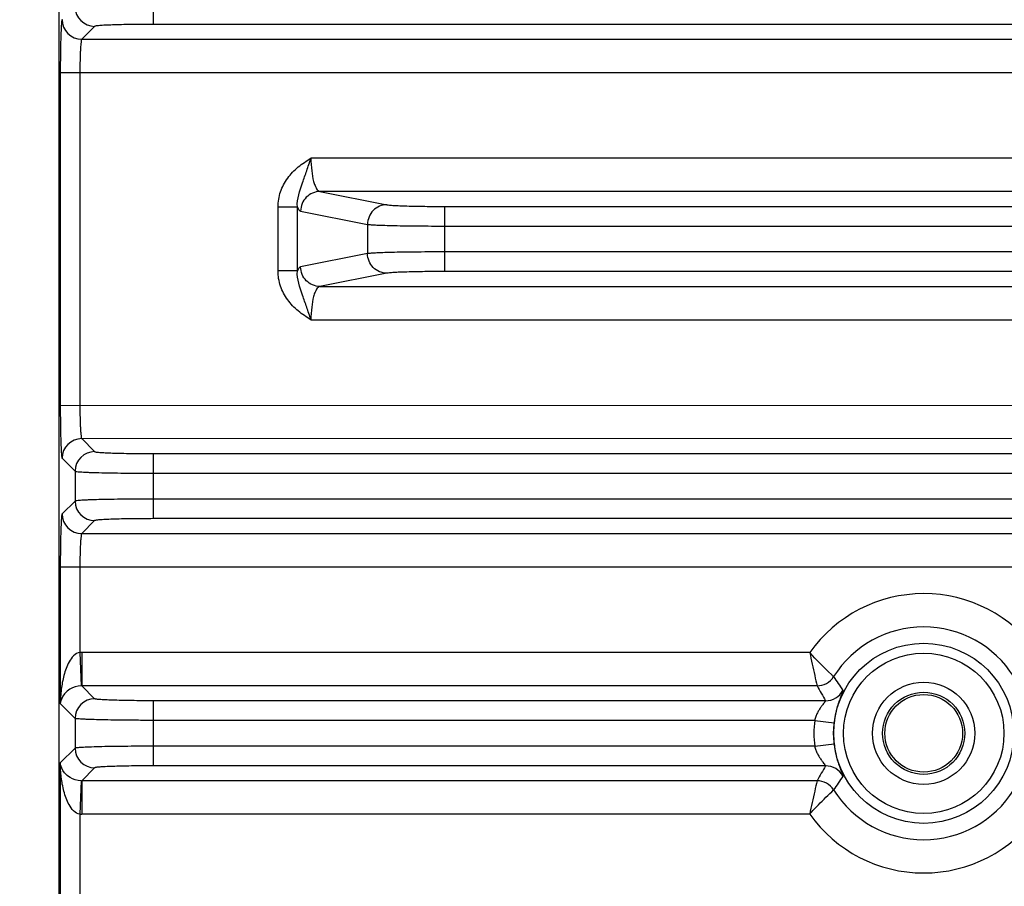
# Model space of a CAD drawing. Header units: inches. Extents: x 0 to 34, y 0 to 22.
# Tile 60 of 157: x 14.3 to 16.3, y 3.4 to 5.1. Entities that reach past the tile are written whole.
import ezdxf

# ---------------------------------------------------------------- set-up
doc = ezdxf.new("R2010")
doc.units = ezdxf.units.IN
doc.header["$LTSCALE"] = 1.87
doc.header["$MEASUREMENT"] = 0
doc.layers.get('0').update_dxf_attribs({"linetype": 'CONTINUOUS'})
doc.layers.add('DIMENSIONS', color=7, linetype='CONTINUOUS')
doc.styles.get("Standard").update_dxf_attribs({"font": 'txt', "width": 0.8})
doc.dimstyles.new('DIMSTYLE_1', dxfattribs={"dimtxt": 0.125, "dimasz": 0.18, "dimexe": 0.125, "dimexo": 0.0625, "dimgap": 0.0625, "dimtad": 0, "dimtih": 1, "dimtoh": 1, "dimzin": 4, "dimdsep": 46, "dimtxsty": 'STANDARD', "dimblk": '_FILLED', "dimblk1": '_FILLED', "dimblk2": '_FILLED', "dimcen": 0.09, "dimadec": 0, "dimazin": 0, "dimtp": 0.01, "dimtm": 0.01, "dimtfac": 1, "dimtofl": 0, "dimtmove": 0, "dimatfit": 3, "dimldrblk": '_FILLED', "dimfxl": 1, "dimtolj": 1, "dimtzin": 4, "dimarcsym": 0})

# ---------------------------------------------------------------- blocks, each defined once
blk = doc.blocks.new('_FILLED')
at = {"color": 0, "linetype": 'BYBLOCK'}
blk.add_solid([(0, 0), (-1, 0.174), (-1, -0.174)], dxfattribs=at)
blk = doc.blocks.new('*D2')
at = {"layer": 'DIMENSIONS', "color": 2, "linetype": 'CONTINUOUS'}
for p, q in [((15.8155, 10.346), (12.7593, 10.3461)), ((12.8843, 10.3461), (12.8842, 6.097)), ((12.8842, 1.5979), (12.8842, 5.847)), ((14.479, 1.5979), (12.7592, 1.5979))]:
    blk.add_line(p, q, dxfattribs=at)
at = {"layer": 'DIMENSIONS', "color": 2, "linetype": 'CONTINUOUS', "xscale": 0.18, "yscale": 0.18, "zscale": 0.18}
for p, rotation in [((12.8843, 10.3461), 89.9986318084), ((12.8842, 1.5979), 270)]:
    blk.add_blockref('_FILLED', p, dxfattribs=dict(at, rotation=rotation))
at = {"layer": 'DIMENSIONS', "color": 2, "linetype": 'CONTINUOUS', "insert": (12.8842, 6.0345), "char_height": 0.125, "width": 1.225, "attachment_point": 2, "line_spacing_factor": 0.9}
blk.add_mtext('8.75{\\Ftxt.shx;\\W1.000000;\\H0.125000; }[222.2]', dxfattribs=at)

msp = doc.modelspace()

# ---------------------------------------------------------------- linework, layer by layer
at = {"color": 7, "linetype": 'CONTINUOUS'}
for p, q in [((14.3842, 2.3355), (14.3842, 5.4211)), ((14.5734, 5.1236), (14.5734, 5.2542)), ((14.4554, 5.1196), (14.4294, 5.0937)), ((17.6631, 5.1236), (14.5734, 5.1236)), ((14.4294, 5.0937), (17.8071, 5.0936)), ((14.3864, 5.0268), (14.3864, 4.359)), ((14.3864, 5.0268), (17.8501, 5.0267)), ((14.4258, 5.0268), (14.4258, 4.3589)), ((17.3473, 4.855), (14.8892, 4.855)), ((14.9073, 4.7881), (15.0414, 4.7616)), ((17.3292, 4.7881), (14.9073, 4.7881)), ((14.8232, 4.6287), (14.8232, 4.757)), ((14.8619, 4.757), (14.8232, 4.757)), ((14.8619, 4.6287), (14.8619, 4.757)), ((14.8685, 4.7488), (15.0026, 4.7222)), ((15.1577, 4.7582), (17.0788, 4.7581)), ((15.1577, 4.6275), (15.1577, 4.7582)), ((15.0026, 4.7222), (15.0026, 4.6635)), ((15.1577, 4.7188), (17.0788, 4.7188)), ((15.0026, 4.6635), (14.8685, 4.6369)), ((17.0788, 4.6669), (15.1577, 4.6669)), ((14.8619, 4.6287), (14.8232, 4.6287)), ((15.0414, 4.6241), (14.9073, 4.5976)), ((17.0788, 4.6275), (15.1577, 4.6275)), ((14.9073, 4.5976), (17.3292, 4.5976)), ((14.8892, 4.5307), (17.3473, 4.5307)), ((14.3864, 4.359), (17.8501, 4.3589)), ((14.4294, 4.2921), (14.4553, 4.2661)), ((17.8071, 4.292), (14.4294, 4.2921)), ((14.39, 4.2527), (14.416, 4.2267)), ((14.5734, 4.1315), (14.5734, 4.2621)), ((14.5734, 4.2621), (17.6631, 4.2621)), ((14.416, 4.2267), (14.416, 4.1669)), ((14.5734, 4.2228), (17.6631, 4.2227)), ((17.6631, 4.1708), (14.5734, 4.1708)), ((14.416, 4.1669), (14.39, 4.1409)), ((14.4553, 4.1275), (14.4294, 4.1015)), ((17.6631, 4.1315), (14.5734, 4.1315)), ((14.4294, 4.1015), (17.8071, 4.1015)), ((14.3864, 4.0346), (17.85, 4.0346)), ((14.3864, 4.0346), (14.3864, 3.7602)), ((14.4258, 4.0346), (14.4258, 3.8628)), ((14.4258, 3.8628), (14.428, 3.796)), ((15.8895, 3.8629), (14.4294, 3.8629)), ((14.4294, 3.8629), (14.4294, 3.796)), ((14.4553, 3.77), (14.4294, 3.796)), ((15.9043, 3.796), (14.4294, 3.796)), ((14.416, 3.7307), (14.3864, 3.7602)), ((15.9215, 3.766), (14.5734, 3.766)), ((14.5734, 3.6354), (14.5734, 3.766)), ((14.416, 3.7307), (14.416, 3.6708)), ((15.8996, 3.7267), (14.5734, 3.7267)), ((15.8996, 3.7267), (15.9387, 3.722)), ((15.8996, 3.6748), (14.5734, 3.6748)), ((15.8996, 3.6748), (15.9387, 3.6794)), ((14.416, 3.6708), (14.3864, 3.6412)), ((14.3864, 3.6412), (14.3864, 2.8708)), ((15.9215, 3.6354), (14.5734, 3.6354)), ((14.4553, 3.6314), (14.4294, 3.6055)), ((14.428, 3.6055), (14.4258, 3.5386)), ((15.9043, 3.6054), (14.4294, 3.6055)), ((14.4294, 3.6055), (14.4294, 3.5386)), ((14.4258, 3.5386), (14.4258, 2.8708)), ((15.8896, 3.5386), (14.4294, 3.5386))]:
    msp.add_line(p, q, dxfattribs=at)
for radius in [0.1807, 0.161, 0.1025, 0.0824, 0.0779]:
    msp.add_circle((16.1182, 3.7007), radius, dxfattribs=at)
for centre, radius, start, end in [((14.4554, 5.159), 0.0394, 180.082, 269.9167), ((14.4294, 5.1331), 0.0394, 180.082, 269.9167), ((14.4294, 4.2527), 0.0394, 90.0831, 179.9156), ((14.4554, 4.2267), 0.0394, 90.0831, 179.9156), ((14.4554, 4.1669), 0.0394, 180.082, 269.9167), ((14.4294, 4.1409), 0.0394, 180.082, 269.9167), ((16.1182, 3.7007), 0.2803, 35.3402, 144.6606), ((16.1182, 3.7007), 0.2135, 32.173, 147.8257), ((14.4294, 3.7567), 0.1062, 89.999, 91.9277), ((15.9042, 3.8354), 0.0394, 270.0365, 327.7923), ((16.5003, 4.1766), 0.6692, 212.7689, 215.6147), ((14.4293, 3.7565), 0.0395, 89.8818, 91.8108), ((16.7465, 4.2607), 0.9619, 208.8889, 210.9483), ((15.9215, 3.8054), 0.0394, 270.0399, 331.9587), ((14.4554, 3.7306), 0.0394, 90.0831, 179.9156), ((16.1182, 3.7007), 0.2202, 173.2291, 186.7696), ((16.1182, 3.7007), 0.1808, 173.2291, 186.7696), ((14.4554, 3.6709), 0.0394, 180.082, 269.9167), ((16.7234, 3.154), 0.9353, 149.0209, 151.1387), ((15.9215, 3.596), 0.0394, 28.0468, 89.9615), ((16.5003, 3.2248), 0.6692, 144.3838, 147.2296), ((14.4293, 3.6449), 0.0395, 268.1874, 270.1174), ((15.9042, 3.5661), 0.0394, 32.2065, 89.9624), ((16.1182, 3.7007), 0.2135, 212.173, 327.8257), ((14.4294, 3.6449), 0.1064, 268.0691, 269.9993), ((16.1182, 3.7007), 0.2803, 215.3402, 324.6606)]:
    msp.add_arc(centre, radius, start, end, dxfattribs=at)
for points, knots in [([(14.39, 5.133), (14.3898, 5.1328), (14.3896, 5.1318), (14.3892, 5.1301), (14.3889, 5.1273), (14.3886, 5.1236), (14.3883, 5.119), (14.3879, 5.1113), (14.3874, 5.0997), (14.387, 5.084), (14.3867, 5.0661), (14.3865, 5.0468), (14.3864, 5.0335), (14.3864, 5.0268)], [0, 0, 0, 0, 0.008609, 0.02597, 0.052174, 0.087051, 0.130274, 0.181483, 0.305908, 0.455827, 0.625683, 0.809408, 1, 1, 1, 1]), ([(14.5734, 5.1236), (14.5659, 5.1236), (14.5511, 5.1236), (14.5297, 5.1234), (14.5098, 5.123), (14.4923, 5.1225), (14.4795, 5.122), (14.4709, 5.1216), (14.4658, 5.1212), (14.4617, 5.1208), (14.4586, 5.1205), (14.4567, 5.1201), (14.4556, 5.1199), (14.4554, 5.1196)], [0, 0, 0, 0, 0.190637, 0.374308, 0.544185, 0.694096, 0.818525, 0.869734, 0.912962, 0.947828, 0.974033, 0.991387, 1, 1, 1, 1]), ([(14.4294, 5.0937), (14.4292, 5.0935), (14.4289, 5.0929), (14.4286, 5.0918), (14.4283, 5.09), (14.4278, 5.0866), (14.4273, 5.0809), (14.4268, 5.0727), (14.4264, 5.0628), (14.4259, 5.0473), (14.4258, 5.0351), (14.4258, 5.0268)], [0, 0, 0, 0, 0.009511, 0.027281, 0.053695, 0.088667, 0.183075, 0.307312, 0.456934, 0.62644, 1, 1, 1, 1]), ([(14.8232, 4.757), (14.8232, 4.7673), (14.8267, 4.7881), (14.8414, 4.8157), (14.8631, 4.8383), (14.8804, 4.8497), (14.8892, 4.855)], [0, 0, 0, 0, 0.24992, 0.499775, 0.749753, 1, 1, 1, 1]), ([(14.8619, 4.757), (14.861, 4.7736), (14.8698, 4.7982), (14.8809, 4.8301), (14.8863, 4.8466), (14.8892, 4.855)], [0, 0, 0, 0, 0.48884, 0.738204, 1, 1, 1, 1]), ([(14.8892, 4.855), (14.8892, 4.8465), (14.8901, 4.8307), (14.8931, 4.8123), (14.897, 4.8003), (14.9004, 4.7931), (14.9044, 4.7885), (14.9073, 4.7881)], [0, 0, 0, 0, 0.35582, 0.659901, 0.780571, 0.876839, 1, 1, 1, 1]), ([(14.9073, 4.7881), (14.9023, 4.7881), (14.8921, 4.786), (14.8792, 4.7772), (14.8706, 4.7642), (14.8686, 4.7539), (14.8685, 4.7488)], [0, 0, 0, 0, 0.248106, 0.497614, 0.748516, 1, 1, 1, 1]), ([(15.0414, 4.7616), (15.0364, 4.7615), (15.0262, 4.7594), (15.0133, 4.7506), (15.0047, 4.7376), (15.0027, 4.7273), (15.0026, 4.7222)], [0, 0, 0, 0, 0.248106, 0.497614, 0.748516, 1, 1, 1, 1]), ([(15.0414, 4.7616), (15.0432, 4.7612), (15.0478, 4.7607), (15.0565, 4.7601), (15.0681, 4.7596), (15.0888, 4.7589), (15.1189, 4.7583), (15.1442, 4.7582), (15.1577, 4.7582)], [0, 0, 0, 0, 0.046138, 0.121067, 0.222594, 0.347697, 0.6529, 1, 1, 1, 1]), ([(14.8619, 4.757), (14.8628, 4.755), (14.8643, 4.7517), (14.8672, 4.749), (14.8685, 4.7488)], [0, 0, 0, 0, 0.617203, 1, 1, 1, 1]), ([(15.0026, 4.7222), (15.005, 4.7219), (15.0112, 4.7214), (15.0227, 4.7208), (15.0383, 4.7202), (15.0658, 4.7195), (15.106, 4.719), (15.1398, 4.7188), (15.1577, 4.7188)], [0, 0, 0, 0, 0.045995, 0.120875, 0.222395, 0.347522, 0.652804, 1, 1, 1, 1]), ([(15.1577, 4.6669), (15.1398, 4.6669), (15.106, 4.6667), (15.0658, 4.6662), (15.0383, 4.6655), (15.0227, 4.6649), (15.0112, 4.6643), (15.005, 4.6638), (15.0026, 4.6635)], [0, 0, 0, 0, 0.347196, 0.652478, 0.777605, 0.879125, 0.954005, 1, 1, 1, 1]), ([(15.0414, 4.6241), (15.0364, 4.6242), (15.0262, 4.6263), (15.0133, 4.6351), (15.0047, 4.6481), (15.0027, 4.6584), (15.0026, 4.6635)], [0, 0, 0, 0, 0.248106, 0.497614, 0.748516, 1, 1, 1, 1]), ([(14.8892, 4.5307), (14.8804, 4.536), (14.8631, 4.5474), (14.8414, 4.57), (14.8267, 4.5976), (14.8231, 4.6184), (14.8232, 4.6287)], [0, 0, 0, 0, 0.250246, 0.500221, 0.750073, 1, 1, 1, 1]), ([(14.8892, 4.5307), (14.8863, 4.5391), (14.8809, 4.5556), (14.8698, 4.5875), (14.861, 4.6121), (14.8619, 4.6287)], [0, 0, 0, 0, 0.261794, 0.511159, 1, 1, 1, 1]), ([(14.8685, 4.6369), (14.8672, 4.6367), (14.8643, 4.634), (14.8628, 4.6307), (14.8619, 4.6287)], [0, 0, 0, 0, 0.382791, 1, 1, 1, 1]), ([(14.9073, 4.5976), (14.9023, 4.5976), (14.8921, 4.5997), (14.8792, 4.6085), (14.8706, 4.6215), (14.8686, 4.6318), (14.8685, 4.6369)], [0, 0, 0, 0, 0.248106, 0.497614, 0.748516, 1, 1, 1, 1]), ([(15.1577, 4.6275), (15.1442, 4.6275), (15.1189, 4.6274), (15.0888, 4.6268), (15.0681, 4.6261), (15.0565, 4.6256), (15.0478, 4.625), (15.0432, 4.6245), (15.0414, 4.6241)], [0, 0, 0, 0, 0.3471, 0.652303, 0.777406, 0.878933, 0.953862, 1, 1, 1, 1]), ([(14.9073, 4.5976), (14.9044, 4.5972), (14.9004, 4.5926), (14.897, 4.5854), (14.8931, 4.5734), (14.8901, 4.555), (14.8892, 4.5392), (14.8892, 4.5307)], [0, 0, 0, 0, 0.123122, 0.219375, 0.340056, 0.6442, 1, 1, 1, 1]), ([(14.3864, 4.359), (14.3864, 4.3522), (14.3865, 4.3389), (14.3867, 4.3196), (14.387, 4.3018), (14.3874, 4.286), (14.3879, 4.2745), (14.3883, 4.2667), (14.3886, 4.2621), (14.3889, 4.2585), (14.3892, 4.2557), (14.3896, 4.2539), (14.3898, 4.2529), (14.39, 4.2527)], [0, 0, 0, 0, 0.190592, 0.374317, 0.544173, 0.694092, 0.818517, 0.869726, 0.912949, 0.947826, 0.97403, 0.991391, 1, 1, 1, 1]), ([(14.4258, 4.3589), (14.4258, 4.3506), (14.4259, 4.3384), (14.4263, 4.3229), (14.4268, 4.313), (14.4273, 4.3048), (14.4278, 4.2991), (14.4283, 4.2957), (14.4286, 4.2939), (14.4289, 4.2928), (14.4292, 4.2922), (14.4294, 4.2921)], [0, 0, 0, 0, 0.37356, 0.543066, 0.692687, 0.816924, 0.911333, 0.946304, 0.972719, 0.990489, 1, 1, 1, 1]), ([(14.4553, 4.2661), (14.4556, 4.2658), (14.4567, 4.2656), (14.4586, 4.2652), (14.4617, 4.2649), (14.4658, 4.2645), (14.4709, 4.2642), (14.4795, 4.2637), (14.4923, 4.2632), (14.5098, 4.2627), (14.5297, 4.2624), (14.5511, 4.2621), (14.5659, 4.2621), (14.5734, 4.2621)], [0, 0, 0, 0, 0.008613, 0.025967, 0.052172, 0.087038, 0.130266, 0.181475, 0.305904, 0.455815, 0.625692, 0.809363, 1, 1, 1, 1]), ([(14.416, 4.2267), (14.4164, 4.2265), (14.4178, 4.2263), (14.4204, 4.2258), (14.4245, 4.2255), (14.43, 4.2252), (14.4367, 4.2248), (14.4482, 4.2243), (14.4653, 4.2238), (14.4887, 4.2234), (14.5151, 4.223), (14.5437, 4.2228), (14.5634, 4.2228), (14.5734, 4.2228)], [0, 0, 0, 0, 0.008332, 0.025569, 0.051713, 0.086547, 0.129768, 0.180991, 0.30548, 0.455478, 0.625459, 0.809245, 1, 1, 1, 1]), ([(14.5734, 4.1708), (14.5634, 4.1708), (14.5437, 4.1708), (14.5151, 4.1706), (14.4887, 4.1702), (14.4653, 4.1697), (14.4482, 4.1692), (14.4367, 4.1688), (14.43, 4.1684), (14.4245, 4.1681), (14.4204, 4.1677), (14.4178, 4.1673), (14.4164, 4.1671), (14.416, 4.1669)], [0, 0, 0, 0, 0.190755, 0.374541, 0.544522, 0.69452, 0.819009, 0.870232, 0.913453, 0.948287, 0.974431, 0.991668, 1, 1, 1, 1]), ([(14.39, 4.1409), (14.3898, 4.1407), (14.3896, 4.1397), (14.3892, 4.1379), (14.3889, 4.1351), (14.3886, 4.1315), (14.3883, 4.1269), (14.3879, 4.1191), (14.3874, 4.1076), (14.387, 4.0918), (14.3867, 4.074), (14.3865, 4.0547), (14.3864, 4.0414), (14.3864, 4.0346)], [0, 0, 0, 0, 0.008609, 0.02597, 0.052174, 0.087051, 0.130274, 0.181483, 0.305908, 0.455827, 0.625683, 0.809408, 1, 1, 1, 1]), ([(14.5734, 4.1315), (14.5659, 4.1315), (14.5511, 4.1314), (14.5297, 4.1312), (14.5098, 4.1309), (14.4923, 4.1304), (14.4795, 4.1299), (14.4709, 4.1294), (14.4658, 4.1291), (14.4617, 4.1287), (14.4586, 4.1284), (14.4567, 4.128), (14.4556, 4.1278), (14.4553, 4.1275)], [0, 0, 0, 0, 0.190637, 0.374308, 0.544185, 0.694096, 0.818525, 0.869734, 0.912962, 0.947828, 0.974033, 0.991387, 1, 1, 1, 1]), ([(14.4294, 4.1015), (14.4292, 4.1014), (14.4289, 4.1008), (14.4286, 4.0997), (14.4283, 4.0979), (14.4278, 4.0945), (14.4273, 4.0888), (14.4268, 4.0806), (14.4263, 4.0707), (14.4259, 4.0552), (14.4258, 4.043), (14.4258, 4.0346)], [0, 0, 0, 0, 0.009511, 0.027281, 0.053695, 0.088667, 0.183075, 0.307312, 0.456934, 0.62644, 1, 1, 1, 1]), ([(14.4258, 3.8628), (14.4162, 3.8619), (14.4053, 3.848), (14.3979, 3.8309), (14.3921, 3.8124), (14.3878, 3.7889), (14.3866, 3.7697), (14.3864, 3.7602)], [0, 0, 0, 0, 0.25036, 0.376505, 0.501891, 0.751331, 1, 1, 1, 1]), ([(15.9376, 3.8144), (15.9361, 3.8157), (15.9195, 3.8313), (15.9035, 3.8475), (15.8896, 3.8629)], [0, 0, 0, 0, 0.087243, 1, 1, 1, 1]), ([(15.8896, 3.8629), (15.8929, 3.8475), (15.8976, 3.8251), (15.9027, 3.8029), (15.9043, 3.796)], [0, 0, 0, 0, 0.690795, 1, 1, 1, 1]), ([(14.428, 3.796), (14.4203, 3.7957), (14.4077, 3.7919), (14.3925, 3.7791), (14.3872, 3.7674), (14.3864, 3.7602)], [0, 0, 0, 0, 0.390934, 0.635219, 1, 1, 1, 1]), ([(15.9562, 3.7869), (15.9563, 3.7868), (15.9562, 3.7862), (15.956, 3.7853), (15.9554, 3.7837), (15.9543, 3.7808), (15.9524, 3.7758), (15.9496, 3.7684), (15.9465, 3.7591), (15.9433, 3.748), (15.9406, 3.7355), (15.9392, 3.7266), (15.9387, 3.722)], [0, 0, 0, 0, 0.007081, 0.022232, 0.045685, 0.077346, 0.164702, 0.28278, 0.429425, 0.601607, 0.794647, 1, 1, 1, 1]), ([(14.5734, 3.766), (14.5659, 3.766), (14.5511, 3.7661), (14.5297, 3.7663), (14.5098, 3.7667), (14.4923, 3.7671), (14.4795, 3.7676), (14.4709, 3.7681), (14.4658, 3.7684), (14.4617, 3.7688), (14.4586, 3.7691), (14.4567, 3.7695), (14.4556, 3.7698), (14.4553, 3.77)], [0, 0, 0, 0, 0.190637, 0.374308, 0.544185, 0.694096, 0.818526, 0.869736, 0.912964, 0.947829, 0.974033, 0.991386, 1, 1, 1, 1]), ([(15.9215, 3.766), (15.9216, 3.7659), (15.9213, 3.7654), (15.9209, 3.7648), (15.92, 3.7636), (15.9183, 3.7615), (15.9156, 3.7582), (15.9121, 3.7535), (15.9084, 3.7479), (15.9048, 3.7415), (15.9018, 3.7344), (15.9002, 3.7293), (15.8996, 3.7267)], [0, 0, 0, 0, 0.007856, 0.027642, 0.059042, 0.100723, 0.208438, 0.340257, 0.489276, 0.651231, 0.822857, 1, 1, 1, 1]), ([(14.5734, 3.7267), (14.5634, 3.7267), (14.5437, 3.7267), (14.5151, 3.727), (14.4887, 3.7273), (14.4653, 3.7278), (14.4482, 3.7283), (14.4367, 3.7288), (14.4299, 3.7291), (14.4245, 3.7295), (14.4204, 3.7298), (14.4177, 3.7302), (14.4163, 3.7304), (14.416, 3.7307)], [0, 0, 0, 0, 0.190755, 0.374541, 0.544522, 0.69452, 0.819009, 0.870232, 0.913453, 0.948288, 0.974431, 0.991668, 1, 1, 1, 1]), ([(14.5734, 3.6748), (14.5634, 3.6748), (14.5437, 3.6747), (14.5151, 3.6745), (14.4887, 3.6742), (14.4653, 3.6737), (14.4482, 3.6732), (14.4367, 3.6727), (14.4299, 3.6724), (14.4245, 3.672), (14.4204, 3.6717), (14.4177, 3.6713), (14.4163, 3.6711), (14.416, 3.6708)], [0, 0, 0, 0, 0.190755, 0.374541, 0.544522, 0.69452, 0.819009, 0.870232, 0.913453, 0.948287, 0.974431, 0.991668, 1, 1, 1, 1]), ([(15.8996, 3.6748), (15.9002, 3.6721), (15.9018, 3.6671), (15.9048, 3.66), (15.9084, 3.6536), (15.9121, 3.6479), (15.9156, 3.6432), (15.9183, 3.6399), (15.92, 3.6378), (15.9209, 3.6366), (15.9213, 3.636), (15.9216, 3.6355), (15.9215, 3.6354)], [0, 0, 0, 0, 0.177144, 0.348764, 0.510721, 0.659743, 0.791551, 0.89929, 0.940976, 0.972367, 0.992142, 1, 1, 1, 1]), ([(15.9387, 3.6794), (15.9392, 3.6748), (15.9406, 3.666), (15.9433, 3.6534), (15.9465, 3.6424), (15.9496, 3.633), (15.9524, 3.6256), (15.9543, 3.6207), (15.9554, 3.6177), (15.956, 3.6162), (15.9562, 3.6152), (15.9563, 3.6147), (15.9562, 3.6145)], [0, 0, 0, 0, 0.205344, 0.398378, 0.570568, 0.717207, 0.835266, 0.92264, 0.954314, 0.977767, 0.992915, 1, 1, 1, 1]), ([(14.4258, 3.5386), (14.4162, 3.5395), (14.4054, 3.5534), (14.3979, 3.5705), (14.3921, 3.589), (14.3878, 3.6126), (14.3866, 3.6317), (14.3864, 3.6412)], [0, 0, 0, 0, 0.249859, 0.376053, 0.501519, 0.751142, 1, 1, 1, 1]), ([(14.428, 3.6055), (14.4204, 3.6057), (14.4077, 3.6096), (14.3925, 3.6224), (14.3872, 3.6341), (14.3864, 3.6412)], [0, 0, 0, 0, 0.390235, 0.6349, 1, 1, 1, 1]), ([(14.5734, 3.6354), (14.5659, 3.6354), (14.5511, 3.6354), (14.5297, 3.6352), (14.5098, 3.6348), (14.4923, 3.6343), (14.4795, 3.6338), (14.4709, 3.6334), (14.4658, 3.633), (14.4617, 3.6327), (14.4586, 3.6323), (14.4567, 3.6319), (14.4556, 3.6317), (14.4553, 3.6314)], [0, 0, 0, 0, 0.190637, 0.374308, 0.544185, 0.694096, 0.818525, 0.869734, 0.912962, 0.947828, 0.974033, 0.991387, 1, 1, 1, 1]), ([(15.9043, 3.6054), (15.9027, 3.5986), (15.8976, 3.5763), (15.8929, 3.554), (15.8895, 3.5386)], [0, 0, 0, 0, 0.309202, 1, 1, 1, 1]), ([(15.8895, 3.5386), (15.8952, 3.5448), (15.9109, 3.5613), (15.9271, 3.5773), (15.9376, 3.5871)], [0, 0, 0, 0, 0.37181, 1, 1, 1, 1])]:
    msp.add_open_spline(points, degree=3, knots=knots, dxfattribs=at)

# ---------------------------------------------------------------- dimensions: what is measured, and where the dimension line sits
at = {"layer": 'DIMENSIONS', "color": 2, "linetype": 'CONTINUOUS'}
dim = msp.add_linear_dim(base=(12.8843, 10.3461), p1=(14.5415, 1.5979), p2=(15.878, 10.346), angle=89.9993, dimstyle='DIMSTYLE_1', dxfattribs=at)
dim.commit()
dim.dimension.update_dxf_attribs({"geometry": '*D2', "text_midpoint": (12.8842, 5.972), "dimtype": 160})

doc.saveas('drawing.dxf')
